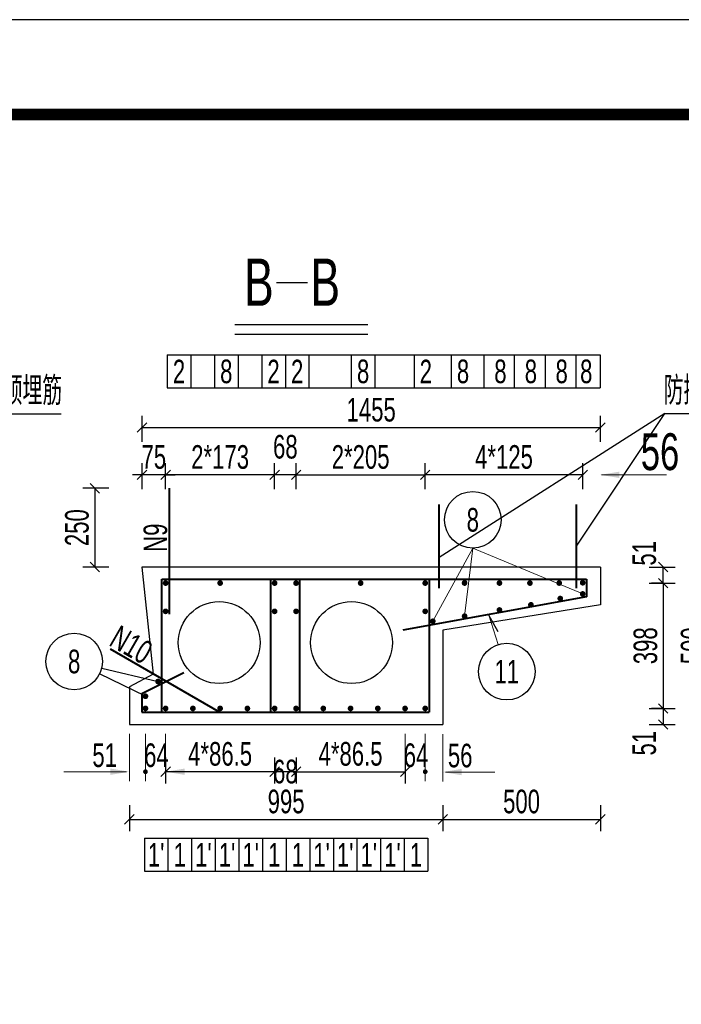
# Model space of a CAD drawing. Header units: millimetres. Extents: x -120871 to -111289, y -80062 to -71425.
# Tile 15 of 37: x -118339 to -118059, y -75545 to -75128. Entities that reach past the tile are written whole.
import ezdxf
from ezdxf.enums import TextEntityAlignment as Align

# ---------------------------------------------------------------- set-up
doc = ezdxf.new("R2010")
doc.units = ezdxf.units.MM
doc.header["$LTSCALE"] = 0.3
doc.header["$PDMODE"] = 99
doc.layers.get('0').update_dxf_attribs({"lineweight": 18})
for name, color, linetype, lineweight in [('BM1', 7, 'Continuous', 15), ('文字', 4, 'Continuous', 18), ('标注', 7, 'Continuous', 18), ('轮廓', 7, 'Continuous', 30), ('钢筋', 1, 'Continuous', 40)]:
    doc.layers.add(name, color=color, linetype=linetype, lineweight=lineweight)
for name, color, linetype in [('LOCKUP', 7, 'Continuous'), ('其它', 5, 'Continuous'), ('辅助', 7, 'Continuous'), ('附属', 7, 'Continuous')]:
    doc.layers.add(name, color=color, linetype=linetype)
doc.styles.add('hz-e', font='hztxt_e.shx', dxfattribs={"width": 0.7, "bigfont": 'hztxt.shx'})
doc.dimstyles.new('ISO-50', dxfattribs={"dimscale": 0.625, "dimtxt": 25, "dimasz": 10, "dimexe": 12.5, "dimexo": 6.25, "dimgap": 6.25, "dimtad": 1, "dimdec": 0, "dimdsep": 46, "dimtxsty": 'hz-e', "dimblk": 'OBLIQUE', "dimcen": 2.5, "dimadec": 0, "dimazin": 0, "dimtfac": 1, "dimtdec": 0, "dimtix": 1, "dimtmove": 2, "dimatfit": 3, "dimldrblk": 'OBLIQUE', "dimfxl": 15, "dimfxlon": 1, "dimarcsym": 0})

# ---------------------------------------------------------------- blocks, each defined once
blk = doc.blocks.new('_Oblique')
at = {"color": 0, "linetype": 'ByBlock', "lineweight": -2}
blk.add_line((-0.5, -0.5), (0.5, 0.5), dxfattribs=at)
blk = doc.blocks.new('*D365')
at = {"layer": 'Defpoints', "color": 0}
for p in [(-118167.01, -75320.74), (-118221.67, -75340.74), (-118167.01, -75340.74)]:
    blk.add_point(p, dxfattribs=at)
at = {"layer": '标注', "color": 0, "lineweight": -2}
for p, q in [((-118221.67, -75326.74), (-118221.67, -75315.74)), ((-118167.01, -75326.74), (-118167.01, -75315.74)), ((-118221.67, -75320.74), (-118167.01, -75320.74))]:
    blk.add_line(p, q, dxfattribs=at)
at = {"layer": '标注', "color": 0, "lineweight": -2, "xscale": 4, "yscale": 4, "zscale": 4, "rotation": 180}
blk.add_blockref('_Oblique', (-118221.67, -75320.74), dxfattribs=at)
at = {"layer": '标注', "color": 0, "lineweight": -2, "xscale": 4, "yscale": 4, "zscale": 4}
blk.add_blockref('_Oblique', (-118167.01, -75320.74), dxfattribs=at)
at = {"layer": '标注', "color": 0, "insert": (-118194.34, -75313.24), "char_height": 10, "attachment_point": 5, "style": 'hz-e'}
blk.add_mtext('2*205', dxfattribs=at)
blk = doc.blocks.new('*D366')
at = {"layer": 'Defpoints', "color": 0}
for p in [(-118276.87, -75320.74), (-118276.87, -75340.74), (-118230.74, -75340.74)]:
    blk.add_point(p, dxfattribs=at)
at = {"layer": '标注', "color": 0, "lineweight": -2}
for p, q in [((-118276.87, -75326.74), (-118276.87, -75315.74)), ((-118230.74, -75326.74), (-118230.74, -75315.74)), ((-118230.74, -75320.74), (-118276.87, -75320.74))]:
    blk.add_line(p, q, dxfattribs=at)
at = {"layer": '标注', "color": 0, "lineweight": -2, "xscale": 4, "yscale": 4, "zscale": 4, "rotation": 180}
blk.add_blockref('_Oblique', (-118276.87, -75320.74), dxfattribs=at)
at = {"layer": '标注', "color": 0, "lineweight": -2, "xscale": 4, "yscale": 4, "zscale": 4}
blk.add_blockref('_Oblique', (-118230.74, -75320.74), dxfattribs=at)
at = {"layer": '标注', "color": 0, "insert": (-118253.81, -75313.24), "char_height": 10, "attachment_point": 5, "style": 'hz-e'}
blk.add_mtext('2*173', dxfattribs=at)
blk = doc.blocks.new('*D367')
at = {"layer": 'Defpoints', "color": 0}
for p in [(-118230.74, -75320.74), (-118230.74, -75340.74), (-118221.67, -75340.74)]:
    blk.add_point(p, dxfattribs=at)
at = {"layer": '标注', "color": 0, "lineweight": -2}
for p, q in [((-118230.74, -75326.74), (-118230.74, -75315.74)), ((-118221.67, -75326.74), (-118221.67, -75315.74)), ((-118221.67, -75320.74), (-118230.74, -75320.74))]:
    blk.add_line(p, q, dxfattribs=at)
at = {"layer": '标注', "color": 0, "lineweight": -2, "xscale": 4, "yscale": 4, "zscale": 4, "rotation": 180}
blk.add_blockref('_Oblique', (-118230.74, -75320.74), dxfattribs=at)
at = {"layer": '标注', "color": 0, "lineweight": -2, "xscale": 4, "yscale": 4, "zscale": 4}
blk.add_blockref('_Oblique', (-118221.67, -75320.74), dxfattribs=at)
at = {"layer": '标注', "color": 0, "insert": (-118226.21, -75308.92), "char_height": 10, "attachment_point": 5, "style": 'hz-e'}
blk.add_mtext('68', dxfattribs=at)
blk = doc.blocks.new('*D368')
at = {"layer": 'Defpoints', "color": 0}
for p in [(-118221.67, -75426.43), (-118175.54, -75426.43), (-118175.54, -75446.43)]:
    blk.add_point(p, dxfattribs=at)
at = {"layer": '标注', "color": 0, "lineweight": -2}
for p, q in [((-118221.67, -75440.43), (-118221.67, -75451.43)), ((-118175.54, -75440.43), (-118175.54, -75451.43)), ((-118221.67, -75446.43), (-118175.54, -75446.43))]:
    blk.add_line(p, q, dxfattribs=at)
at = {"layer": '标注', "color": 0, "lineweight": -2, "xscale": 4, "yscale": 4, "zscale": 4, "rotation": 180}
blk.add_blockref('_Oblique', (-118221.67, -75446.43), dxfattribs=at)
at = {"layer": '标注', "color": 0, "lineweight": -2, "xscale": 4, "yscale": 4, "zscale": 4}
blk.add_blockref('_Oblique', (-118175.54, -75446.43), dxfattribs=at)
at = {"layer": '标注', "color": 0, "insert": (-118198.61, -75438.93), "char_height": 10, "attachment_point": 5, "style": 'hz-e'}
blk.add_mtext('4*86.5', dxfattribs=at)
blk = doc.blocks.new('*D369')
at = {"layer": 'Defpoints', "color": 0}
for p in [(-118230.74, -75426.43), (-118221.67, -75426.43), (-118230.74, -75446.43)]:
    blk.add_point(p, dxfattribs=at)
at = {"layer": '标注', "color": 0, "lineweight": -2}
for p, q in [((-118230.74, -75440.43), (-118230.74, -75451.43)), ((-118221.67, -75440.43), (-118221.67, -75451.43)), ((-118221.67, -75446.43), (-118230.74, -75446.43))]:
    blk.add_line(p, q, dxfattribs=at)
at = {"layer": '标注', "color": 0, "lineweight": -2, "xscale": 4, "yscale": 4, "zscale": 4, "rotation": 180}
blk.add_blockref('_Oblique', (-118230.74, -75446.43), dxfattribs=at)
at = {"layer": '标注', "color": 0, "lineweight": -2, "xscale": 4, "yscale": 4, "zscale": 4}
blk.add_blockref('_Oblique', (-118221.67, -75446.43), dxfattribs=at)
at = {"layer": '标注', "color": 0, "insert": (-118226.21, -75446.43), "char_height": 10, "attachment_point": 5, "style": 'hz-e'}
blk.add_mtext('68', dxfattribs=at)
blk = doc.blocks.new('*D370')
at = {"layer": 'Defpoints', "color": 0}
for p in [(-118276.87, -75426.43), (-118230.74, -75426.43), (-118276.87, -75446.43)]:
    blk.add_point(p, dxfattribs=at)
at = {"layer": '标注', "color": 0, "lineweight": -2}
for p, q in [((-118276.87, -75440.43), (-118276.87, -75451.43)), ((-118230.74, -75440.43), (-118230.74, -75451.43)), ((-118230.74, -75446.43), (-118276.87, -75446.43))]:
    blk.add_line(p, q, dxfattribs=at)
at = {"layer": '标注', "color": 0, "lineweight": -2, "xscale": 4, "yscale": 4, "zscale": 4, "rotation": 180}
blk.add_blockref('_Oblique', (-118276.87, -75446.43), dxfattribs=at)
at = {"layer": '标注', "color": 0, "lineweight": -2, "xscale": 4, "yscale": 4, "zscale": 4}
blk.add_blockref('_Oblique', (-118230.74, -75446.43), dxfattribs=at)
at = {"layer": '标注', "color": 0, "insert": (-118253.81, -75438.93), "char_height": 10, "attachment_point": 5, "style": 'hz-e'}
blk.add_mtext('4*86.5', dxfattribs=at)
blk = doc.blocks.new('*D371')
at = {"layer": 'Defpoints', "color": 0}
for p in [(-118286.87, -75320.74), (-118286.87, -75340.74), (-118276.87, -75340.74)]:
    blk.add_point(p, dxfattribs=at)
at = {"layer": '标注', "color": 0, "lineweight": -2}
for p, q in [((-118286.87, -75326.74), (-118286.87, -75315.74)), ((-118276.87, -75326.74), (-118276.87, -75315.74)), ((-118286.87, -75320.74), (-118290.87, -75320.74)), ((-118276.87, -75320.74), (-118286.87, -75320.74)), ((-118276.87, -75320.74), (-118272.87, -75320.74))]:
    blk.add_line(p, q, dxfattribs=at)
at = {"layer": '标注', "color": 0, "lineweight": -2, "xscale": 4, "yscale": 4, "zscale": 4}
blk.add_blockref('_Oblique', (-118286.87, -75320.74), dxfattribs=at)
at = {"layer": '标注', "color": 0, "lineweight": -2, "xscale": 4, "yscale": 4, "zscale": 4, "rotation": 180}
blk.add_blockref('_Oblique', (-118276.87, -75320.74), dxfattribs=at)
at = {"layer": '标注', "color": 0, "insert": (-118281.87, -75313.24), "char_height": 10, "attachment_point": 5, "style": 'hz-e'}
blk.add_mtext('75', dxfattribs=at)
blk = doc.blocks.new('*D372')
at = {"layer": 'Defpoints', "color": 0}
for p in [(-118286.87, -75326.43), (-118306.87, -75359.77), (-118286.87, -75359.77)]:
    blk.add_point(p, dxfattribs=at)
at = {"layer": '标注', "color": 0, "lineweight": -2}
for p, q in [((-118300.87, -75326.43), (-118311.87, -75326.43)), ((-118306.87, -75326.43), (-118306.87, -75359.77)), ((-118300.87, -75359.77), (-118311.87, -75359.77))]:
    blk.add_line(p, q, dxfattribs=at)
at = {"layer": '标注', "color": 0, "lineweight": -2, "xscale": 4, "yscale": 4, "zscale": 4}
for p, rotation in [((-118306.87, -75326.43), 90), ((-118306.87, -75359.77), 270)]:
    blk.add_blockref('_Oblique', p, dxfattribs=dict(at, rotation=rotation))
at = {"layer": '标注', "color": 0, "insert": (-118314.37, -75343.1), "char_height": 10, "attachment_point": 5, "rotation": 90, "style": 'hz-e'}
blk.add_mtext('250', dxfattribs=at)
blk = doc.blocks.new('*D373')
at = {"layer": 'Defpoints', "color": 0}
for p in [(-118292.21, -75426.43), (-118159.56, -75426.43), (-118159.56, -75466.6)]:
    blk.add_point(p, dxfattribs=at)
at = {"layer": '标注', "color": 0, "lineweight": -2}
for p, q in [((-118292.21, -75460.6), (-118292.21, -75471.6)), ((-118159.56, -75460.6), (-118159.56, -75471.6)), ((-118292.21, -75466.6), (-118159.56, -75466.6))]:
    blk.add_line(p, q, dxfattribs=at)
at = {"layer": '标注', "color": 0, "lineweight": -2, "xscale": 4, "yscale": 4, "zscale": 4, "rotation": 180}
blk.add_blockref('_Oblique', (-118292.21, -75466.6), dxfattribs=at)
at = {"layer": '标注', "color": 0, "lineweight": -2, "xscale": 4, "yscale": 4, "zscale": 4}
blk.add_blockref('_Oblique', (-118159.56, -75466.6), dxfattribs=at)
at = {"layer": '标注', "color": 0, "insert": (-118225.88, -75459.1), "char_height": 10, "attachment_point": 5, "style": 'hz-e'}
blk.add_mtext('995', dxfattribs=at)
blk = doc.blocks.new('*D374')
at = {"layer": 'Defpoints', "color": 0}
for p in [(-118092.89, -75300.74), (-118286.87, -75340.74), (-118092.89, -75340.74)]:
    blk.add_point(p, dxfattribs=at)
at = {"layer": '标注', "color": 0, "lineweight": -2}
for p, q in [((-118286.87, -75306.74), (-118286.87, -75295.74)), ((-118092.89, -75306.74), (-118092.89, -75295.74)), ((-118286.87, -75300.74), (-118092.89, -75300.74))]:
    blk.add_line(p, q, dxfattribs=at)
at = {"layer": '标注', "color": 0, "lineweight": -2, "xscale": 4, "yscale": 4, "zscale": 4, "rotation": 180}
blk.add_blockref('_Oblique', (-118286.87, -75300.74), dxfattribs=at)
at = {"layer": '标注', "color": 0, "lineweight": -2, "xscale": 4, "yscale": 4, "zscale": 4}
blk.add_blockref('_Oblique', (-118092.89, -75300.74), dxfattribs=at)
at = {"layer": '标注', "color": 0, "insert": (-118189.88, -75293.24), "char_height": 10, "attachment_point": 5, "style": 'hz-e'}
blk.add_mtext('1455', dxfattribs=at)
blk = doc.blocks.new('*D375')
at = {"layer": 'Defpoints', "color": 0}
for p in [(-118159.59, -75446.57), (-118092.89, -75446.57), (-118092.89, -75466.6)]:
    blk.add_point(p, dxfattribs=at)
at = {"layer": '标注', "color": 0, "lineweight": -2}
for p, q in [((-118159.59, -75460.6), (-118159.59, -75471.6)), ((-118092.89, -75460.6), (-118092.89, -75471.6)), ((-118159.59, -75466.6), (-118092.89, -75466.6))]:
    blk.add_line(p, q, dxfattribs=at)
at = {"layer": '标注', "color": 0, "lineweight": -2, "xscale": 4, "yscale": 4, "zscale": 4, "rotation": 180}
blk.add_blockref('_Oblique', (-118159.59, -75466.6), dxfattribs=at)
at = {"layer": '标注', "color": 0, "lineweight": -2, "xscale": 4, "yscale": 4, "zscale": 4}
blk.add_blockref('_Oblique', (-118092.89, -75466.6), dxfattribs=at)
at = {"layer": '标注', "color": 0, "insert": (-118126.24, -75459.1), "char_height": 10, "attachment_point": 5, "style": 'hz-e'}
blk.add_mtext('500', dxfattribs=at)
blk = doc.blocks.new('*D377')
at = {"layer": 'Defpoints', "color": 0}
for p in [(-118086.27, -75359.77), (-118086.27, -75426.43), (-118046.27, -75426.43)]:
    blk.add_point(p, dxfattribs=at)
at = {"layer": '标注', "color": 0, "lineweight": -2}
for p, q in [((-118052.27, -75359.77), (-118041.27, -75359.77)), ((-118046.27, -75359.77), (-118046.27, -75426.43)), ((-118052.27, -75426.43), (-118041.27, -75426.43))]:
    blk.add_line(p, q, dxfattribs=at)
at = {"layer": '标注', "color": 0, "lineweight": -2, "xscale": 4, "yscale": 4, "zscale": 4}
for p, rotation in [((-118046.27, -75359.77), 90), ((-118046.27, -75426.43), 270)]:
    blk.add_blockref('_Oblique', p, dxfattribs=dict(at, rotation=rotation))
at = {"layer": '标注', "color": 0, "insert": (-118053.77, -75393.1), "char_height": 10, "attachment_point": 5, "rotation": 90, "style": 'hz-e'}
blk.add_mtext('500', dxfattribs=at)
blk = doc.blocks.new('*D378')
at = {"layer": 'Defpoints', "color": 0}
for p in [(-118086.27, -75359.77), (-118066.27, -75359.77), (-118086.27, -75366.57)]:
    blk.add_point(p, dxfattribs=at)
at = {"layer": '标注', "color": 0, "lineweight": -2}
for p, q in [((-118072.27, -75359.77), (-118061.27, -75359.77)), ((-118066.27, -75366.57), (-118066.27, -75359.77)), ((-118072.27, -75366.57), (-118061.27, -75366.57))]:
    blk.add_line(p, q, dxfattribs=at)
at = {"layer": '标注', "color": 0, "lineweight": -2, "xscale": 4, "yscale": 4, "zscale": 4}
for p, rotation in [((-118066.27, -75359.77), 90), ((-118066.27, -75366.57), 270)]:
    blk.add_blockref('_Oblique', p, dxfattribs=dict(at, rotation=rotation))
at = {"layer": '标注', "color": 0, "insert": (-118074.28, -75353.97), "char_height": 10, "attachment_point": 5, "rotation": 90, "style": 'hz-e'}
blk.add_mtext('51', dxfattribs=at)
blk = doc.blocks.new('*D379')
at = {"layer": 'Defpoints', "color": 0}
for p in [(-118086.27, -75419.63), (-118086.27, -75426.43), (-118066.27, -75426.43)]:
    blk.add_point(p, dxfattribs=at)
at = {"layer": '标注', "color": 0, "lineweight": -2}
for p, q in [((-118072.27, -75419.63), (-118061.27, -75419.63)), ((-118066.27, -75419.63), (-118066.27, -75426.43)), ((-118072.27, -75426.43), (-118061.27, -75426.43))]:
    blk.add_line(p, q, dxfattribs=at)
at = {"layer": '标注', "color": 0, "lineweight": -2, "xscale": 4, "yscale": 4, "zscale": 4}
for p, rotation in [((-118066.27, -75419.63), 90), ((-118066.27, -75426.43), 270)]:
    blk.add_blockref('_Oblique', p, dxfattribs=dict(at, rotation=rotation))
at = {"layer": '标注', "color": 0, "insert": (-118074.29, -75434.36), "char_height": 10, "attachment_point": 5, "rotation": 90, "style": 'hz-e'}
blk.add_mtext('51', dxfattribs=at)
blk = doc.blocks.new('*D380')
at = {"layer": 'Defpoints', "color": 0}
for p in [(-118066.27, -75366.57), (-118066.27, -75419.63), (-118066.27, -75419.63)]:
    blk.add_point(p, dxfattribs=at)
at = {"layer": '标注', "color": 0, "lineweight": -2}
for p, q in [((-118066.27, -75366.57), (-118071.27, -75366.57)), ((-118066.27, -75366.57), (-118066.27, -75419.63)), ((-118066.27, -75419.63), (-118071.27, -75419.63))]:
    blk.add_line(p, q, dxfattribs=at)
at = {"layer": '标注', "color": 0, "lineweight": -2, "xscale": 4, "yscale": 4, "zscale": 4}
for p, rotation in [((-118066.27, -75366.57), 90), ((-118066.27, -75419.63), 270)]:
    blk.add_blockref('_Oblique', p, dxfattribs=dict(at, rotation=rotation))
at = {"layer": '标注', "color": 0, "insert": (-118073.77, -75393.1), "char_height": 10, "attachment_point": 5, "rotation": 90, "style": 'hz-e'}
blk.add_mtext('398', dxfattribs=at)
blk = doc.blocks.new('*D381')
at = {"layer": 'Defpoints', "color": 0}
for p in [(-118167.01, -75320.74), (-118167.01, -75340.74), (-118100.34, -75340.74)]:
    blk.add_point(p, dxfattribs=at)
at = {"layer": '标注', "color": 0, "lineweight": -2}
for p, q in [((-118167.01, -75326.74), (-118167.01, -75315.74)), ((-118100.34, -75326.74), (-118100.34, -75315.74)), ((-118100.34, -75320.74), (-118167.01, -75320.74))]:
    blk.add_line(p, q, dxfattribs=at)
at = {"layer": '标注', "color": 0, "lineweight": -2, "xscale": 4, "yscale": 4, "zscale": 4}
for p, rotation in [((-118167.01, -75320.74), 179.9999999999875), ((-118100.34, -75320.74), 359.9999999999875)]:
    blk.add_blockref('_Oblique', p, dxfattribs=dict(at, rotation=rotation))
at = {"layer": '标注', "color": 0, "insert": (-118133.67, -75313.24), "char_height": 10, "attachment_point": 5, "style": 'hz-e'}
blk.add_mtext('4*125', dxfattribs=at)

msp = doc.modelspace()

# ---------------------------------------------------------------- linework, layer by layer
at = {"layer": 'BM1', "color": 0, "linetype": 'Continuous', "const_width": 4.999}
msp.add_lwpolyline([(-119814.296, -76603.197), (-119814.296, -75168.194), (-117801.801, -75168.194), (-117801.801, -76603.197)], close=True, dxfattribs=at)
at = {"layer": 'LOCKUP'}
for p, q in [((-117776.804, -75128.043), (-119898.218, -75128.043)), ((-118378.913, -75294.92), (-118321.114, -75294.92)), ((-118065.556, -75294.797), (-118161.134, -75355.675)), ((-118102.952, -75350.895), (-118065.556, -75294.797)), ((-118065.556, -75294.797), (-118007.757, -75294.797))]:
    msp.add_line(p, q, dxfattribs=at)
at = {"layer": '其它', "color": 5}
msp.add_line((-118247.555, -75257.128), (-118191.285, -75257.128), dxfattribs=at)
at = {"layer": '标注'}
for p, q in [((-118092.341, -75320.74), (-118072.358, -75320.74)), ((-118084.895, -75320.74), (-118064.949, -75320.74)), ((-118163.808, -75382.735), (-118146.865, -75351.768)), ((-118150.341, -75380.584), (-118146.865, -75351.768)), ((-118100.361, -75371.158), (-118146.865, -75351.768)), ((-118136.137, -75392.638), (-118140.133, -75380.15)), ((-118292.208, -75430.435), (-118292.208, -75450.435)), ((-118285.408, -75430.435), (-118285.408, -75450.435)), ((-118285.408, -75430.435), (-118285.408, -75450.435)), ((-118276.875, -75430.435), (-118276.875, -75450.435)), ((-118175.541, -75430.435), (-118175.541, -75450.435)), ((-118167.008, -75430.435), (-118167.008, -75450.435)), ((-118167.008, -75430.435), (-118167.008, -75450.435)), ((-118159.59, -75430.573), (-118159.59, -75450.573)), ((-118300.208, -75446.435), (-118319.889, -75446.435)), ((-118293.408, -75446.435), (-118301.408, -75446.435)), ((-118277.408, -75446.435), (-118269.408, -75446.435)), ((-118268.875, -75446.435), (-118260.875, -75446.435)), ((-118158.39, -75446.573), (-118150.39, -75446.573)), ((-118151.59, -75446.573), (-118137.545, -75446.573))]:
    msp.add_line(p, q, dxfattribs=at)
at = {"layer": '标注', "const_width": 1}
for points in [[(-118285.908, -75446.435, 1), (-118284.908, -75446.435, 1)], [(-118166.508, -75446.435, -1), (-118167.508, -75446.435, -1)]]:
    msp.add_lwpolyline(points, format="xyb", close=True, dxfattribs=at)
at = {"layer": '标注'}
for points in [[(-118084.895, -75319.406), (-118084.895, -75322.073), (-118092.895, -75320.74)], [(-118300.208, -75445.102), (-118300.208, -75447.768), (-118292.208, -75446.435)], [(-118268.875, -75445.102), (-118268.875, -75447.768), (-118276.875, -75446.435)], [(-118151.59, -75445.24), (-118151.59, -75447.907), (-118159.59, -75446.573)]]:
    msp.add_solid(points, dxfattribs=at)
at = {"layer": '轮廓'}
for p, q in [((-118092.895, -75359.768), (-118286.875, -75359.768)), ((-118286.875, -75359.768), (-118282.208, -75405.102)), ((-118092.895, -75359.768), (-118092.895, -75375.768)), ((-118092.895, -75375.768), (-118159.541, -75386.435)), ((-118159.561, -75386.448), (-118159.561, -75426.435)), ((-118282.208, -75405.102), (-118292.208, -75410.435)), ((-118292.208, -75410.435), (-118292.208, -75426.435)), ((-118292.208, -75426.435), (-118159.561, -75426.435))]:
    msp.add_line(p, q, dxfattribs=at)
for centre in [(-118254.208, -75391.768), (-118198.208, -75391.768)]:
    msp.add_circle(centre, 17.333, dxfattribs=at)
at = {"layer": '辅助'}
msp.add_line((-118136.12, -75387.174), (-118140.133, -75380.15), dxfattribs=at)
msp.add_circle((-118132.48, -75404.067), 12, dxfattribs=at)
at = {"layer": '钢筋'}
for p, q in [((-118275.275, -75379.768), (-118275.275, -75326.435)), ((-118161.134, -75368.76), (-118161.134, -75333.276)), ((-118102.952, -75368.76), (-118102.952, -75333.276)), ((-118278.475, -75421.235), (-118278.475, -75364.968)), ((-118278.475, -75364.968), (-118098.761, -75364.968)), ((-118232.341, -75421.235), (-118232.341, -75364.968)), ((-118220.075, -75421.235), (-118220.075, -75364.968)), ((-118165.408, -75364.968), (-118165.408, -75421.235)), ((-118098.761, -75364.968), (-118098.761, -75372.326)), ((-118098.761, -75372.326), (-118176.521, -75386.549)), ((-118254.033, -75421.235), (-118300.221, -75394.568)), ((-118269.119, -75404.555), (-118287.008, -75413.5)), ((-118287.008, -75413.5), (-118287.008, -75421.235)), ((-118287.008, -75421.235), (-118165.408, -75421.235))]:
    msp.add_line(p, q, dxfattribs=at)
at = {"layer": '钢筋', "const_width": 1.2}
for points in [[(-118276.275, -75366.568, 1), (-118277.475, -75366.568, 1)], [(-118254.408, -75366.568, -1), (-118253.208, -75366.568, -1)], [(-118231.341, -75366.568, -1), (-118230.141, -75366.568, -1)], [(-118221.075, -75366.568, 1), (-118222.275, -75366.568, 1)], [(-118193.741, -75366.568, 1), (-118194.941, -75366.568, 1)], [(-118166.408, -75366.568, 1), (-118167.608, -75366.568, 1)], [(-118149.741, -75366.435, 1), (-118150.941, -75366.435, 1)], [(-118149.741, -75366.558, 1), (-118150.941, -75366.558, 1)], [(-118135.003, -75366.558, 1), (-118136.203, -75366.558, 1)], [(-118122.087, -75366.558, 1), (-118123.287, -75366.558, 1)], [(-118109.703, -75366.558, 1), (-118110.903, -75366.558, 1)], [(-118099.761, -75366.435, 1), (-118100.961, -75366.435, 1)], [(-118109.254, -75373.117, 1), (-118110.454, -75373.117, 1)], [(-118099.761, -75371.158, 1), (-118100.961, -75371.158, 1)], [(-118135.003, -75377.953, 1), (-118136.203, -75377.953, 1)], [(-118121.689, -75375.772, 1), (-118122.889, -75375.772, 1)], [(-118277.475, -75378.536, 1), (-118276.275, -75378.536, 1)], [(-118231.341, -75378.536, 1), (-118230.141, -75378.536, 1)], [(-118221.075, -75378.536, -1), (-118222.275, -75378.536, -1)], [(-118166.408, -75378.536, -1), (-118167.608, -75378.536, -1)], [(-118149.741, -75380.584, 1), (-118150.941, -75380.584, 1)], [(-118164.408, -75382.735, 1), (-118163.208, -75382.735, 1)], [(-118280.675, -75408.244, 1), (-118279.475, -75408.244, 1)], [(-118286.008, -75414.489, 1), (-118284.808, -75414.489, 1)], [(-118286.008, -75419.635, 1), (-118284.808, -75419.635, 1)], [(-118277.475, -75419.635, 1), (-118276.275, -75419.635, 1)], [(-118265.941, -75419.635, 1), (-118264.741, -75419.635, 1)], [(-118254.408, -75419.635, 1), (-118253.208, -75419.635, 1)], [(-118242.875, -75419.635, 1), (-118241.675, -75419.635, 1)], [(-118231.341, -75419.635, 1), (-118230.141, -75419.635, 1)], [(-118221.075, -75419.635, -1), (-118222.275, -75419.635, -1)], [(-118209.541, -75419.635, -1), (-118210.741, -75419.635, -1)], [(-118198.008, -75419.635, -1), (-118199.208, -75419.635, -1)], [(-118186.475, -75419.635, -1), (-118187.675, -75419.635, -1)], [(-118174.941, -75419.635, -1), (-118176.141, -75419.635, -1)], [(-118166.408, -75419.635, -1), (-118167.608, -75419.635, -1)]]:
    msp.add_lwpolyline(points, format="xyb", close=True, dxfattribs=at)
at = {"layer": '附属'}
for p, q in [((-118229.943, -75239.275), (-118216.857, -75239.275)), ((-118247.555, -75261.128), (-118191.285, -75261.128)), ((-118276.208, -75269.934), (-118276.208, -75283.934)), ((-118276.208, -75269.934), (-118092.99, -75269.934)), ((-118266.208, -75269.934), (-118266.208, -75283.934)), ((-118256.208, -75269.934), (-118256.208, -75283.934)), ((-118246.208, -75269.934), (-118246.208, -75283.934)), ((-118236.208, -75269.934), (-118236.208, -75283.934)), ((-118226.208, -75269.934), (-118226.208, -75283.934)), ((-118216.208, -75269.934), (-118216.208, -75283.934)), ((-118198.299, -75269.934), (-118198.299, -75283.934)), ((-118188.299, -75269.934), (-118188.299, -75283.934)), ((-118171.754, -75269.934), (-118171.754, -75283.934)), ((-118171.754, -75269.934), (-118171.754, -75283.934)), ((-118156.013, -75269.934), (-118156.013, -75283.934)), ((-118142.215, -75269.934), (-118142.215, -75283.934)), ((-118129.319, -75269.934), (-118129.319, -75283.934)), ((-118116.287, -75269.934), (-118116.287, -75283.934)), ((-118103.255, -75269.934), (-118103.255, -75283.934)), ((-118092.99, -75269.934), (-118092.99, -75283.934)), ((-118276.208, -75283.934), (-118092.99, -75283.934)), ((-118285.408, -75414.489), (-118304.805, -75405.015)), ((-118303.917, -75402.54), (-118280.075, -75408.244)), ((-118285.885, -75474.596), (-118165.885, -75474.596)), ((-118285.885, -75474.596), (-118285.885, -75488.596)), ((-118285.885, -75474.596), (-118285.885, -75488.596)), ((-118275.885, -75474.596), (-118275.885, -75488.596)), ((-118265.885, -75474.596), (-118265.885, -75488.596)), ((-118255.885, -75474.596), (-118255.885, -75488.596)), ((-118245.885, -75474.596), (-118245.885, -75488.596)), ((-118235.885, -75474.596), (-118235.885, -75488.596)), ((-118225.885, -75474.596), (-118225.885, -75488.596)), ((-118215.885, -75474.596), (-118215.885, -75488.596)), ((-118205.885, -75474.596), (-118205.885, -75488.596)), ((-118195.885, -75474.596), (-118195.885, -75488.596)), ((-118185.885, -75474.596), (-118185.885, -75488.596)), ((-118175.885, -75474.596), (-118175.885, -75488.596)), ((-118165.885, -75474.596), (-118165.885, -75488.596)), ((-118285.885, -75488.596), (-118165.885, -75488.596))]:
    msp.add_line(p, q, dxfattribs=at)
for centre in [(-118146.865, -75339.768), (-118315.588, -75399.748)]:
    msp.add_circle(centre, 12, dxfattribs=at)

# ---------------------------------------------------------------- texts
at = {"layer": '文字', "style": 'hz-e', "width": 0.7}
for s, height, p in [('B   B', 20, (-118243.636, -75249.166)), ('51', 10, (-118307.882, -75444.435)), ('64', 10, (-118285.966, -75444.435)), ('64', 10, (-118176.099, -75444.435)), ('56', 10, (-118157.427, -75444.573))]:
    msp.add_text(s, height=height, dxfattribs=at).set_placement(p)
for s, height, p in [('2', 10, (-118271.208, -75276.934)), ('8', 10, (-118251.208, -75276.934)), ('2', 10, (-118231.208, -75276.934)), ('2', 10, (-118221.208, -75276.934)), ('8', 10, (-118193.299, -75276.934)), ('2', 10, (-118166.754, -75276.934)), ('8', 10, (-118151.013, -75276.934)), ('8', 10, (-118135.183, -75276.934)), ('8', 10, (-118122.287, -75276.934)), ('8', 10, (-118109.255, -75276.934)), ('8', 10, (-118098.854, -75276.934)), ('防撞护栏预埋筋', 12, (-118350.068, -75284.566)), ('防撞护栏预埋筋', 12, (-118036.711, -75284.443)), ('8', 10, (-118146.865, -75339.768)), ('8', 10, (-118315.588, -75399.748)), ('11', 10, (-118132.48, -75404.067)), ("1'", 10, (-118280.885, -75481.596)), ('1', 10, (-118270.885, -75481.596)), ("1'", 10, (-118260.885, -75481.596)), ("1'", 10, (-118250.885, -75481.596)), ("1'", 10, (-118240.885, -75481.596)), ('1', 10, (-118230.885, -75481.596)), ('1', 10, (-118220.885, -75481.596)), ("1'", 10, (-118210.885, -75481.596)), ("1'", 10, (-118200.885, -75481.596)), ("1'", 10, (-118190.885, -75481.596)), ("1'", 10, (-118180.885, -75481.596)), ('1', 10, (-118170.885, -75481.596))]:
    msp.add_text(s, height=height, dxfattribs=at).set_placement(p, align=Align.MIDDLE)
for s, rotation, p in [('N9', 90, (-118276.231, -75353.333)), ('N10', 330, (-118301.338, -75392.686))]:
    msp.add_text(s, height=10, rotation=rotation, dxfattribs=at).set_placement(p)
at = {"layer": '标注', "style": 'hz-e', "width": 0.7}
msp.add_text('56', height=15.625, dxfattribs=at).set_placement((-118075.765, -75318.74))

# ---------------------------------------------------------------- dimensions: what is measured, and where the dimension line sits
at = {"layer": '标注'}
for p1, p2, distance, picture, middle in [((-118286.875, -75340.74), (-118092.895, -75340.74), 40, '*D374', (-118189.885, -75293.24)), ((-118276.875, -75340.74), (-118286.875, -75340.74), -20, '*D371', (-118281.875, -75313.24)), ((-118286.875, -75326.435), (-118286.875, -75359.768), -20, '*D372', (-118314.375, -75343.102)), ((-118086.266, -75359.768), (-118086.266, -75426.435), 40, '*D377', (-118053.766, -75393.102)), ((-118066.266, -75366.568), (-118066.266, -75419.635), 0, '*D380', (-118073.766, -75393.102)), ((-118292.208, -75426.435), (-118159.561, -75426.435), -40.161, '*D373', (-118225.885, -75459.096)), ((-118159.59, -75446.573), (-118092.895, -75446.573), -20.023, '*D375', (-118126.242, -75459.097))]:
    dim = msp.add_aligned_dim(p1=p1, p2=p2, distance=distance, dimstyle='ISO-50', override={"dimscale": 0.4, "dimlfac": 7.5}, dxfattribs=at)
    dim.commit()
    dim.dimension.update_dxf_attribs({"geometry": picture, "text_midpoint": middle})
for base, p1, p2, angle, picture, middle in [((-118230.741, -75320.74), (-118221.675, -75340.74), (-118230.741, -75340.74), 180, '*D367', (-118226.208, -75308.916)), ((-118066.266, -75359.768), (-118086.266, -75366.568), (-118086.266, -75359.768), 90, '*D378', (-118074.284, -75353.967)), ((-118066.266, -75426.435), (-118086.266, -75419.635), (-118086.266, -75426.435), 270, '*D379', (-118074.287, -75434.357)), ((-118230.741, -75446.435), (-118221.675, -75426.435), (-118230.741, -75426.435), 180, '*D369', (-118226.208, -75446.435))]:
    dim = msp.add_linear_dim(base=base, p1=p1, p2=p2, angle=angle, dimstyle='ISO-50', override={"dimscale": 0.4, "dimlfac": 7.5}, dxfattribs=at)
    dim.commit()
    dim.dimension.update_dxf_attribs({"geometry": picture, "text_midpoint": middle, "dimtype": 161})
for p1, p2, distance, text, picture, middle in [((-118230.741, -75340.74), (-118276.875, -75340.74), -20, '2*173', '*D366', (-118253.808, -75313.24)), ((-118221.675, -75340.74), (-118167.008, -75340.74), 20, '2*205', '*D365', (-118194.341, -75313.24)), ((-118100.341, -75340.74), (-118167.008, -75340.74), -20, '4*125', '*D381', (-118133.675, -75313.24)), ((-118230.741, -75426.435), (-118276.875, -75426.435), 20, '4*86.5', '*D370', (-118253.808, -75438.935)), ((-118221.675, -75426.435), (-118175.541, -75426.435), -20, '4*86.5', '*D368', (-118198.608, -75438.935))]:
    dim = msp.add_aligned_dim(p1=p1, p2=p2, distance=distance, text=text, dimstyle='ISO-50', override={"dimscale": 0.4, "dimlfac": 7.5}, dxfattribs=at)
    dim.commit()
    dim.dimension.update_dxf_attribs({"geometry": picture, "text_midpoint": middle})

doc.saveas('drawing.dxf')
